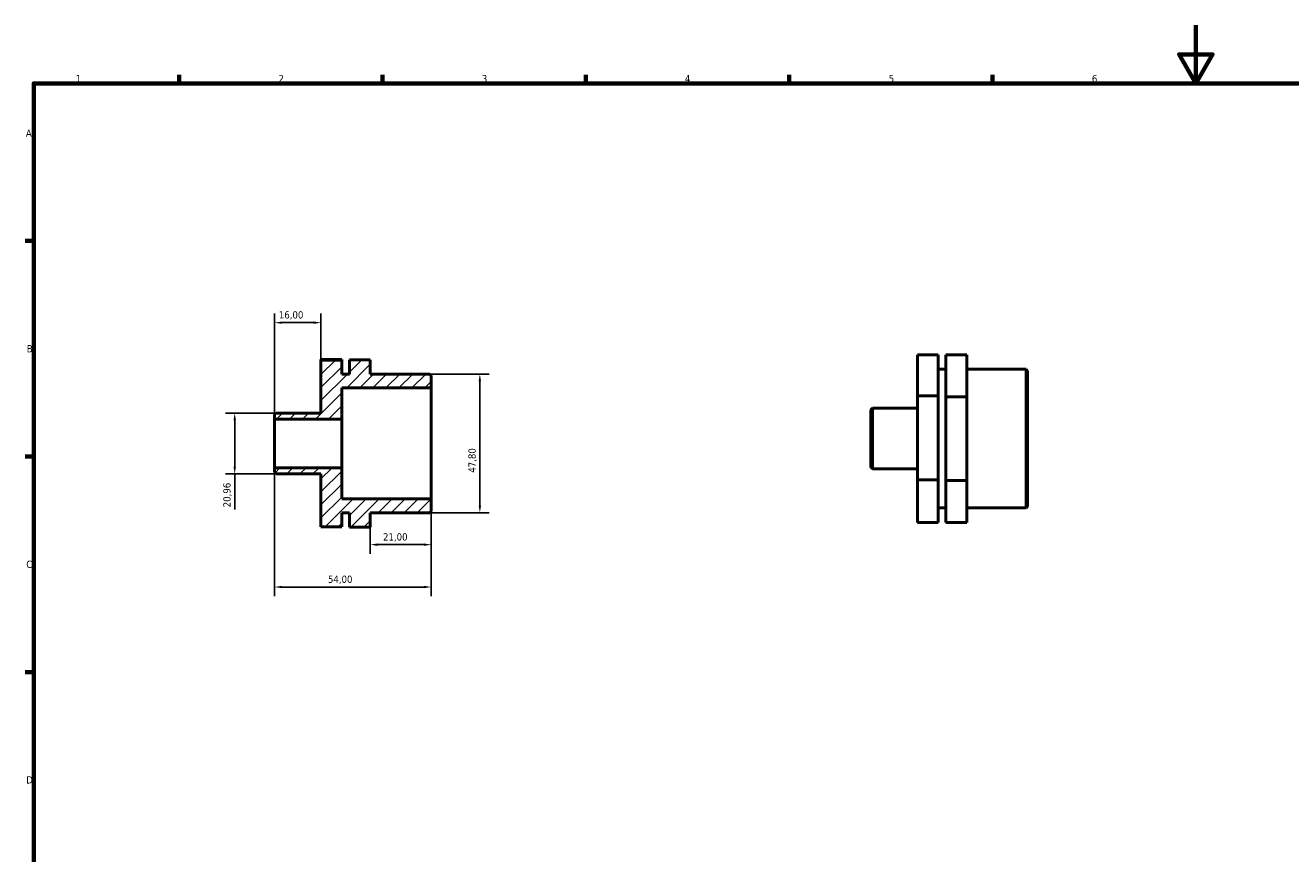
# Model space of a CAD drawing. Header units: millimetres. Extents: x 0 to 906, y 0 to 594.
# Tile 2 of 3: x 17 to 453, y 309 to 594. Entities that reach past the tile are written whole.
import ezdxf

# ---------------------------------------------------------------- set-up
doc = ezdxf.new("R2010")
doc.units = ezdxf.units.MM
for name, color, linetype, lineweight in [('Border (ISO)', 7, 'Continuous', 70), ('Dimension (ISO)', 7, 'Continuous', 25), ('Hatch (ISO)', 7, 'Continuous', 18), ('Visible (ISO)', 7, 'Continuous', 50)]:
    doc.layers.add(name, color=color, linetype=linetype, lineweight=lineweight)
doc.styles.add('Note Text (ISO)', font='tahoma.ttf')
doc.dimstyles.new('Default (ISO)', dxfattribs={"dimtxt": 2.5, "dimasz": 2.5, "dimexe": 3.175, "dimexo": 0, "dimgap": 0.762, "dimtad": 1, "dimrnd": 1e-08, "dimzin": 0, "dimtxsty": 'Note Text (ISO)', "dimcen": 0.09, "dimdle": 10, "dimclrd": 256, "dimclre": 256, "dimclrt": 232, "dimazin": 0, "dimtfac": 1.40208, "dimtmove": 0, "dimatfit": 3, "dimfxl": 1, "dimtolj": 1, "dimtzin": 0, "dimlwd": -1, "dimlwe": -1, "dimarcsym": 0})

# ---------------------------------------------------------------- blocks, each defined once
blk = doc.blocks.new('Borders Default Border')
at = {"layer": 'Border (ISO)'}
for p, q in [((70.08, 574), (70.08, 576.9)), ((140.17, 574), (140.17, 576.9)), ((210.25, 574), (210.25, 576.9)), ((280.33, 574), (280.33, 576.9)), ((350.42, 574), (350.42, 576.9)), ((20, 519.75), (17.1, 519.75)), ((20, 445.5), (17.1, 445.5)), ((20, 371.25), (17.1, 371.25))]:
    blk.add_line(p, q, dxfattribs=at)
at = {"layer": 'Border (ISO)', "flags": 128}
for points in [[(420.5, 594), (420.5, 574), (414.73, 584), (426.27, 584), (420.5, 574)], [(20, 20), (20, 574), (821, 574), (821, 20), (20, 20)]]:
    blk.add_lwpolyline(points, dxfattribs=at)
at = {"layer": 'Border (ISO)', "color": 232, "true_color": 0xca0064, "char_height": 2.5, "attachment_point": 7, "style": 'Note Text (ISO)'}
for s, insert in [('1', (34.48, 574.4)), ('2', (104.37, 574.4)), ('3', (174.43, 574.35)), ('4', (244.42, 574.4)), ('5', (314.64, 574.35)), ('6', (384.66, 574.35)), ('A', (17.29, 555.62)), ('B', (17.59, 481.37)), ('C', (17.43, 407.08)), ('D', (17.43, 332.88))]:
    blk.add_mtext(s, dxfattribs=dict(at, insert=insert))
blk = doc.blocks.new('*D7')
at = {"layer": 'Defpoints', "color": 0, "transparency": 16777216}
for p in [(103, 441.62), (157, 430.88), (103, 400.55)]:
    blk.add_point(p, dxfattribs=at)
at = {"layer": 'Dimension (ISO)', "transparency": 16777216}
for p, q in [((103, 441.62), (103, 397.38)), ((157, 430.88), (157, 397.38)), ((154.5, 400.55), (105.5, 400.55))]:
    blk.add_line(p, q, dxfattribs=at)
for points in [[(105.5, 400.97), (105.5, 400.14), (103, 400.55)], [(154.5, 400.97), (154.5, 400.14), (157, 400.55)]]:
    blk.add_solid(points, dxfattribs=at)
at = {"layer": 'Dimension (ISO)', "color": 232, "true_color": 0xca0064, "transparency": 16777216, "insert": (121.4, 404.49), "char_height": 2.5, "attachment_point": 1, "style": 'Note Text (ISO)'}
blk.add_mtext('\\A1;54,00', dxfattribs=at)
blk = doc.blocks.new('*D8')
at = {"layer": 'Defpoints', "color": 0, "transparency": 16777216}
for p in [(157, 430.88), (136, 421.18), (136, 415.14)]:
    blk.add_point(p, dxfattribs=at)
at = {"layer": 'Dimension (ISO)', "transparency": 16777216}
for p, q in [((157, 430.88), (157, 411.96)), ((136, 421.18), (136, 411.96)), ((154.5, 415.14), (138.5, 415.14))]:
    blk.add_line(p, q, dxfattribs=at)
for points in [[(138.5, 415.56), (138.5, 414.72), (136, 415.14)], [(154.5, 415.56), (154.5, 414.72), (157, 415.14)]]:
    blk.add_solid(points, dxfattribs=at)
at = {"layer": 'Dimension (ISO)', "color": 232, "true_color": 0xca0064, "transparency": 16777216, "insert": (140.39, 419.07), "char_height": 2.5, "attachment_point": 1, "style": 'Note Text (ISO)'}
blk.add_mtext('\\A1;21,00', dxfattribs=at)
blk = doc.blocks.new('*D9')
at = {"layer": 'Defpoints', "color": 0, "transparency": 16777216}
for p in [(156.46, 473.9), (156.46, 426.1), (173.75, 426.1)]:
    blk.add_point(p, dxfattribs=at)
at = {"layer": 'Dimension (ISO)', "transparency": 16777216}
for p, q in [((156.46, 473.9), (176.92, 473.9)), ((173.75, 471.4), (173.75, 428.6)), ((156.46, 426.1), (176.92, 426.1))]:
    blk.add_line(p, q, dxfattribs=at)
for points in [[(173.33, 471.4), (174.16, 471.4), (173.75, 473.9)], [(173.33, 428.6), (174.16, 428.6), (173.75, 426.1)]]:
    blk.add_solid(points, dxfattribs=at)
at = {"layer": 'Dimension (ISO)', "color": 232, "true_color": 0xca0064, "transparency": 16777216, "insert": (169.81, 439.92), "char_height": 2.5, "attachment_point": 1, "rotation": 90, "style": 'Note Text (ISO)'}
blk.add_mtext('\\A1;47,80', dxfattribs=at)
blk = doc.blocks.new('*D10')
at = {"layer": 'Defpoints', "color": 0, "transparency": 16777216}
for p in [(103.54, 460.48), (89.27, 439.52), (103.54, 439.52)]:
    blk.add_point(p, dxfattribs=at)
at = {"layer": 'Dimension (ISO)', "transparency": 16777216}
for p, q in [((103.54, 460.48), (86.1, 460.48)), ((89.27, 457.98), (89.27, 442.02)), ((103.54, 439.52), (86.1, 439.52)), ((89.27, 439.52), (89.27, 427.25))]:
    blk.add_line(p, q, dxfattribs=at)
for points in [[(88.85, 457.98), (89.69, 457.98), (89.27, 460.48)], [(88.85, 442.02), (89.69, 442.02), (89.27, 439.52)]]:
    blk.add_solid(points, dxfattribs=at)
at = {"layer": 'Dimension (ISO)', "color": 232, "true_color": 0xca0064, "transparency": 16777216, "insert": (85.33, 428.01), "char_height": 2.5, "attachment_point": 1, "rotation": 90, "style": 'Note Text (ISO)'}
blk.add_mtext('\\A1;20,96', dxfattribs=at)
blk = doc.blocks.new('*D11')
at = {"layer": 'Defpoints', "color": 0, "transparency": 16777216}
for p in [(103, 491.6), (119, 478.71), (103, 458.38)]:
    blk.add_point(p, dxfattribs=at)
at = {"layer": 'Dimension (ISO)', "transparency": 16777216}
for p, q in [((103, 458.38), (103, 494.77)), ((119, 478.71), (119, 494.77)), ((116.5, 491.6), (105.5, 491.6))]:
    blk.add_line(p, q, dxfattribs=at)
for points in [[(105.5, 492.01), (105.5, 491.18), (103, 491.6)], [(116.5, 492.01), (116.5, 491.18), (119, 491.6)]]:
    blk.add_solid(points, dxfattribs=at)
at = {"layer": 'Dimension (ISO)', "color": 232, "true_color": 0xca0064, "transparency": 16777216, "insert": (104.48, 495.53), "char_height": 2.5, "attachment_point": 1, "style": 'Note Text (ISO)'}
blk.add_mtext('\\A1;16,00', dxfattribs=at)

msp = doc.modelspace()

# ---------------------------------------------------------------- hatches: boundary and pattern name
at = {"layer": 'Hatch (ISO)'}
h = msp.add_hatch(dxfattribs=at)
h.set_pattern_fill('ANSI31', color=256, scale=25.4, style=0)
h.set_pattern_definition([(45, (0, 0), (-2.245064, 2.245064), [])])
h.paths.add_polyline_path([(156.46, 426.099), (157, 426.639), (157, 430.879), (126.15, 430.879), (126.15, 441.619), (103, 441.619), (103, 440.063), (103.54, 439.523), (119, 439.523), (119, 421.287), (126.15, 421.287), (126.15, 426.099), (128.85, 426.099), (128.85, 421.184), (136, 421.184), (136, 426.099)])
h.paths.add_polyline_path([(157, 473.362), (156.46, 473.902), (136, 473.902), (136, 478.818), (128.85, 478.818), (128.85, 473.902), (126.15, 473.902), (126.15, 478.714), (119, 478.714), (119, 460.478), (103.54, 460.478), (103, 459.938), (103, 458.383), (126.15, 458.383), (126.15, 469.122), (157, 469.122)])

# ---------------------------------------------------------------- linework, layer by layer
at = {"layer": 'Visible (ISO)'}
for p, q in [((331.681, 480.559), (324.531, 480.559)), ((324.531, 480.559), (324.531, 466.36)), ((331.681, 466.36), (331.681, 480.559)), ((341.531, 480.56), (334.381, 480.56)), ((334.381, 480.56), (334.381, 466.05)), ((341.531, 466.05), (341.531, 480.56)), ((126.15, 478.867), (119, 478.867)), ((119, 478.867), (119, 478.714)), ((126.15, 478.714), (119, 478.714)), ((119, 478.714), (119, 460.478)), ((126.15, 478.714), (126.15, 478.867)), ((126.15, 473.902), (126.15, 478.714)), ((136, 478.818), (128.85, 478.818)), ((128.85, 478.818), (128.85, 473.902)), ((136, 473.902), (136, 478.818)), ((331.681, 475.594), (334.381, 475.594)), ((341.531, 475.594), (361.991, 475.594)), ((361.991, 427.791), (361.991, 475.594)), ((362.531, 475.054), (361.991, 475.594)), ((128.85, 473.902), (126.15, 473.902)), ((156.46, 473.902), (136, 473.902)), ((157, 473.362), (156.46, 473.902)), ((157, 469.122), (157, 473.362)), ((362.531, 475.054), (362.531, 428.331)), ((126.15, 458.383), (126.15, 469.122)), ((126.15, 469.122), (157, 469.122)), ((157, 430.879), (157, 469.122)), ((324.531, 466.36), (324.531, 437.494)), ((331.681, 466.36), (324.531, 466.36)), ((331.681, 437.494), (331.681, 466.36)), ((334.381, 466.05), (334.381, 437.183)), ((341.531, 466.05), (334.381, 466.05)), ((341.531, 437.183), (341.531, 466.05)), ((103.54, 460.478), (103, 459.938)), ((103, 459.938), (103, 458.383)), ((103, 458.383), (126.15, 458.383)), ((103, 441.619), (103, 458.383)), ((119, 460.478), (103.54, 460.478)), ((126.15, 441.619), (126.15, 458.383)), ((308.531, 461.63), (309.071, 462.17)), ((308.531, 441.755), (308.531, 461.63)), ((309.071, 462.17), (309.071, 441.215)), ((309.071, 462.17), (324.531, 462.17)), ((126.15, 441.619), (103, 441.619)), ((103, 441.619), (103, 440.063)), ((126.15, 430.879), (126.15, 441.619)), ((308.531, 441.755), (309.071, 441.215)), ((309.071, 441.215), (324.531, 441.215)), ((103, 440.063), (103.54, 439.523)), ((103.54, 439.523), (119, 439.523)), ((119, 439.523), (119, 421.287)), ((331.681, 437.494), (324.531, 437.494)), ((324.531, 437.494), (324.531, 422.827)), ((331.681, 422.827), (331.681, 437.494)), ((341.531, 437.183), (334.381, 437.183)), ((334.381, 437.183), (334.381, 422.826)), ((341.531, 422.826), (341.531, 437.183)), ((157, 430.879), (126.15, 430.879)), ((157, 426.639), (157, 430.879)), ((331.681, 427.791), (334.381, 427.791)), ((341.531, 427.791), (361.991, 427.791)), ((362.531, 428.331), (361.991, 427.791)), ((126.15, 421.287), (126.15, 426.099)), ((126.15, 426.099), (128.85, 426.099)), ((128.85, 426.099), (128.85, 421.184)), ((136, 421.184), (136, 426.099)), ((136, 426.099), (156.46, 426.099)), ((156.46, 426.099), (157, 426.639)), ((119, 421.287), (126.15, 421.287)), ((128.85, 421.184), (136, 421.184)), ((128.85, 421.184), (128.85, 421.133)), ((136, 421.133), (128.85, 421.133)), ((136, 421.133), (136, 421.184)), ((331.681, 422.827), (324.531, 422.827)), ((341.531, 422.826), (334.381, 422.826))]:
    msp.add_line(p, q, dxfattribs=at)

# ---------------------------------------------------------------- block references
msp.add_blockref('Borders Default Border', (0, 0))

# ---------------------------------------------------------------- dimensions: what is measured, and where the dimension line sits
at = {"layer": 'Dimension (ISO)'}
for base, p1, p2, angle, override, picture, middle in [((103, 491.596), (119, 478.714), (103, 458.383), 180, {"dimdec": 2, "dimtp": 0, "dimtm": 0, "dimtdec": 2, "dimtofl": 0, "dimatfit": 1}, '*D11', (108.5, 491.596)), ((173.745, 426.099), (156.46, 473.902), (156.46, 426.099), 90, {"dimdec": 2, "dimtp": 0, "dimtm": 0, "dimtdec": 2, "dimtofl": 0, "dimatfit": 1}, '*D9', (173.745, 444.095)), ((89.27, 439.523065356), (103.54, 460.478065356), (103.54, 439.523065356), 90, {"dimdec": 2, "dimtp": 0, "dimtm": 0, "dimtdec": 2, "dimtofl": 0, "dimatfit": 2}, '*D10', (89.27, 432.134134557)), ((103, 400.555), (157, 430.879), (103, 441.619), 180, {"dimdec": 2, "dimtp": 0, "dimtm": 0, "dimtdec": 2, "dimtofl": 0, "dimatfit": 1}, '*D7', (125.5, 400.555)), ((136, 415.139), (157, 430.879), (136, 421.184), 180, {"dimdec": 2, "dimtp": 0, "dimtm": 0, "dimtdec": 2, "dimtofl": 0, "dimatfit": 1}, '*D8', (144.5, 415.139))]:
    dim = msp.add_linear_dim(base=base, p1=p1, p2=p2, angle=angle, dimstyle='Default (ISO)', override=override, dxfattribs=at)
    dim.commit()
    dim.dimension.update_dxf_attribs({"geometry": picture, "text_midpoint": middle, "dimtype": 160})

doc.saveas('drawing.dxf')
